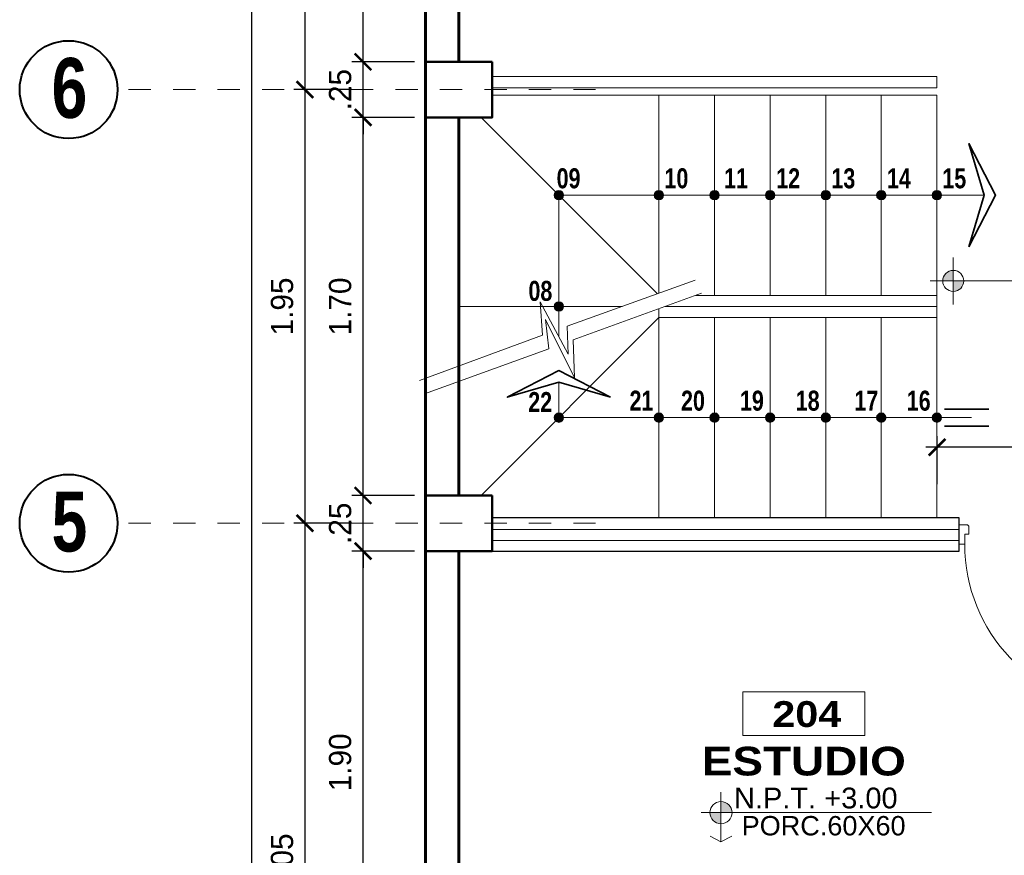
# Model space of a CAD drawing. Header units: metres. Extents: x -13 to 533, y -25 to 219.
# Tile 31 of 99: x 12.61 to 17.03, y 11.18 to 14.94. Entities that reach past the tile are written whole.
import ezdxf
from ezdxf.enums import TextEntityAlignment as Align

# ---------------------------------------------------------------- set-up
doc = ezdxf.new("R2010")
doc.units = ezdxf.units.M
for name, pattern in [('ACAD_ISO03W100', [30, 12, -18]), ('DASHDOT', [1, 0.5, -0.25, 0, -0.25]), ('DASHED2', [0.375, 0.25, -0.125])]:
    doc.linetypes.add(name, pattern=pattern)
for name, color, linetype, lineweight in [('COLUMNAS', 5, 'Continuous', 80), ('COTAS', 4, 'Continuous', 13), ('EJES', 251, 'Continuous', 20), ('NPT', 255, 'Continuous', 13), ('Pluma 0.2', 252, 'Continuous', 20), ('PLUMA 0.3', 251, 'Continuous', 30), ('PLUMA 0.8', 1, 'Continuous', 60), ('Proyecciones', 252, 'DASHED2', 13), ('TEXTO', 14, 'Continuous', 40), ('Textos', 7, 'Continuous', 0), ('VANOS', 254, 'Continuous', 20)]:
    doc.layers.add(name, color=color, linetype=linetype, lineweight=lineweight)
doc.layers.add('PLUMA 0.05', color=7, linetype='Continuous', lineweight=5, true_color=0x9c9c9c)
doc.styles.add('ARIAL BLACK', font='txt', dxfattribs={"height": 0.1})
doc.styles.add('joe1', font='impact.ttf')
doc.styles.add('STYLE1', font='arial.ttf', dxfattribs={"height": 0.3})
doc.styles.add('TEXTOCENT', font='GOTHIC.TTF')
doc.dimstyles.new('PLANTA50', dxfattribs={"dimscale": 0.5, "dimtxt": 0.2, "dimasz": 0.15, "dimexe": 0.1, "dimexo": 0.1, "dimgap": 0.1, "dimtad": 2, "dimzin": 7, "dimdsep": 46, "dimtxsty": 'TEXTOCENT', "dimblk": 'ARCHTICK', "dimcen": 0.2, "dimdle": 0.1, "dimclrd": 8, "dimclre": 8, "dimclrt": 256, "dimaunit": 1, "dimadec": 0, "dimazin": 0, "dimtfac": 1, "dimtix": 1, "dimtmove": 2, "dimatfit": 3, "dimldrblk": 'ARCHTICK', "dimfxl": 1, "dimtolj": 1, "dimtzin": 0, "dimarcsym": 0})

# ---------------------------------------------------------------- blocks, each defined once
blk = doc.blocks.new('A$C09B35947')
at = {"layer": 'COTAS'}
for p, q in [((0.2322, 1.6195), (0.1676, 1.0271)), ((0.2949, 1.6126), (0.2348, 1.0258)), ((0.1676, 1.0271), (0.2932, 0.9835)), ((0.2348, 1.0258), (0.3741, 0.9692)), ((0.2932, 0.9835), (0, 0.9817)), ((0, 0.9817), (0.155, 0.9114)), ((0.3741, 0.9692), (0.1078, 0.9596)), ((0.1078, 0.9596), (0.2221, 0.9086)), ((0.155, 0.9114), (0.089, 0.3011)), ((0.2221, 0.9086), (0.155, 0.3011))]:
    blk.add_line(p, q, dxfattribs=at)
blk = doc.blocks.new('A$C387263C3')
at = {"layer": 'PLUMA 0.05', "lineweight": 9}
blk.add_arc((0.0378, 0.108), 0.9309, 0, 86.6744, dxfattribs=at)
at = {"layer": 'Pluma 0.2', "lineweight": 9}
for p, q in [((0.0005, 0.997), (0.0005, 1.0044)), ((0.0005, 1.0044), (0.0035, 1.0044)), ((0.0005, 0.997), (0.0005, 1.0044)), ((0.0005, 1.0044), (0.0035, 1.0044)), ((0.0035, 0.997), (0.0005, 0.997)), ((0.0035, 0.997), (0.0005, 0.997)), ((0.0035, 0.9893), (0.0035, 1.0121)), ((0.0035, 0.9893), (0.0035, 1.0121)), ((0.0035, 1.0044), (0.0035, 0.997)), ((0.0035, 1.0044), (0.0035, 0.997)), ((0.0216, 1.018), (0.0123, 1.0203)), ((0.0216, 1.018), (0.0123, 1.0203)), ((0.0216, 0.9835), (0.0216, 1.018)), ((0.0216, 0.9835), (0.0216, 1.018)), ((0.0216, 1.0109), (0.0277, 1.0109)), ((0.0216, 1.0109), (0.0277, 1.0109)), ((0.0277, 0.9906), (0.0277, 1.0109)), ((0.0277, 0.9906), (0.0277, 1.0109)), ((0.0334, 1.027), (0.0378, 1.027)), ((0.0334, 1.027), (0.0378, 1.027)), ((0.0918, 1.0373), (0.0378, 1.0373)), ((0.0378, 1.0373), (0.0918, 1.0373)), ((0.0378, 0.9705), (0.0378, 1.0373)), ((0.0918, 1.0373), (0.0378, 1.0373)), ((0.0378, 1.0373), (0.0918, 1.0373)), ((0.0378, 0.9705), (0.0378, 1.0373)), ((0.0918, 0.9362), (0.0918, 1.0373)), ((0.0918, 0.9362), (0.0918, 1.0373)), ((0.0962, 1.027), (0.0918, 1.027)), ((0.0962, 1.027), (0.0918, 1.027)), ((0.108, 1.0109), (0.1019, 1.0109)), ((0.1019, 0.9906), (0.1019, 1.0109)), ((0.108, 1.0109), (0.1019, 1.0109)), ((0.1019, 0.9906), (0.1019, 1.0109)), ((0.108, 1.018), (0.1192, 1.0203)), ((0.108, 1.018), (0.1192, 1.0203)), ((0.108, 0.9835), (0.108, 1.018)), ((0.108, 0.9835), (0.108, 1.018)), ((0.128, 0.9893), (0.128, 1.0121)), ((0.128, 0.9893), (0.128, 1.0121)), ((0.0216, 0.9835), (0.0123, 0.9812)), ((0.0216, 0.9835), (0.0123, 0.9812)), ((0.0216, 0.9906), (0.0277, 0.9906)), ((0.0216, 0.9906), (0.0277, 0.9906)), ((0.0334, 0.9744), (0.0378, 0.9744)), ((0.0334, 0.9744), (0.0378, 0.9744)), ((0.0706, 0.9705), (0.0378, 0.9705)), ((0.0706, 0.9705), (0.0378, 0.9705)), ((0.0447, 0.9683), (0.0378, 0.9683)), ((0.0447, 0.9683), (0.0378, 0.9683)), ((0.0447, 0.9614), (0.0447, 0.9683)), ((0.0447, 0.9614), (0.0447, 0.9683)), ((0.0468, 0.9683), (0.0684, 0.9683)), ((0.0684, 0.9683), (0.0468, 0.9683)), ((0.0468, 0.5394), (0.0468, 0.9683)), ((0.0468, 0.514), (0.0468, 0.9683)), ((0.0468, 0.9683), (0.0684, 0.9683)), ((0.0684, 0.9683), (0.0468, 0.9683)), ((0.0468, 0.5394), (0.0468, 0.9683)), ((0.0468, 0.514), (0.0468, 0.9683)), ((0.0684, 0.9293), (0.0684, 0.9683)), ((0.0684, 0.9293), (0.0684, 0.9683)), ((0.0706, 0.9293), (0.0706, 0.9705)), ((0.0706, 0.9293), (0.0706, 0.9705)), ((0.0962, 0.9744), (0.0918, 0.9744)), ((0.0962, 0.9744), (0.0918, 0.9744)), ((0.108, 0.9906), (0.1019, 0.9906)), ((0.108, 0.9906), (0.1019, 0.9906)), ((0.108, 0.9835), (0.1192, 0.9812)), ((0.108, 0.9835), (0.1192, 0.9812)), ((0.0684, 0.9293), (0.0676, 0.9285)), ((0.0684, 0.9293), (0.0676, 0.9285)), ((0.0684, 0.9276), (0.0676, 0.9285)), ((0.0684, 0.9276), (0.0676, 0.9285)), ((0.0684, 0.5394), (0.0684, 0.9276)), ((0.0684, 0.514), (0.0684, 0.9276)), ((0.0684, 0.5394), (0.0684, 0.9276)), ((0.0684, 0.514), (0.0684, 0.9276)), ((0.0849, 0.9293), (0.0706, 0.9293)), ((0.0849, 0.9293), (0.0706, 0.9293)), ((0.0754, 0.2225), (0.0754, 0.9293)), ((0.0754, 0.2225), (0.0754, 0.9293)), ((0.0818, 0.2225), (0.0818, 0.9293)), ((0.0818, 0.2225), (0.0818, 0.9293)), ((0.0849, 0.9293), (0.0918, 0.9362)), ((0.0849, 0.9293), (0.0918, 0.9362)), ((0.0882, 0.2193), (0.0882, 0.9325)), ((0.0882, 0.2193), (0.0882, 0.9325)), ((0.09, 0.2174), (0.09, 0.9344)), ((0.09, 0.2174), (0.09, 0.9344)), ((0.0918, 0.2156), (0.0918, 0.9362)), ((0.0918, 0.2156), (0.0918, 0.9362)), ((0.0468, 0.5394), (0.0468, 0.1835)), ((0.0468, 0.5394), (0.0468, 0.1835)), ((0.0468, 0.514), (0.0468, 0.1835)), ((0.0468, 0.514), (0.0468, 0.1835)), ((0.0684, 0.5394), (0.0684, 0.2242)), ((0.0684, 0.5394), (0.0684, 0.2242)), ((0.0684, 0.514), (0.0684, 0.2242)), ((0.0684, 0.514), (0.0684, 0.2242)), ((0.0684, 0.2242), (0.0676, 0.2233)), ((0.0684, 0.2242), (0.0676, 0.2233)), ((0.0684, 0.2225), (0.0676, 0.2233)), ((0.0684, 0.2225), (0.0676, 0.2233)), ((0.0684, 0.2225), (0.0684, 0.1835)), ((0.0684, 0.2225), (0.0684, 0.1835)), ((0.0706, 0.2225), (0.0706, 0.1813)), ((0.0849, 0.2225), (0.0706, 0.2225)), ((0.0706, 0.2225), (0.0706, 0.1813)), ((0.0849, 0.2225), (0.0706, 0.2225)), ((0.0849, 0.2225), (0.0918, 0.2156)), ((0.0849, 0.2225), (0.0918, 0.2156)), ((0.0447, 0.1835), (0.0378, 0.1835)), ((0.0447, 0.1835), (0.0378, 0.1835)), ((0.0378, 0.1813), (0.0378, 0.1145)), ((0.0706, 0.1813), (0.0378, 0.1813)), ((0.0378, 0.1813), (0.0378, 0.1145)), ((0.0706, 0.1813), (0.0378, 0.1813)), ((0.0447, 0.1904), (0.0447, 0.1835)), ((0.0447, 0.1904), (0.0447, 0.1835)), ((0.0468, 0.1835), (0.0684, 0.1835)), ((0.0684, 0.1835), (0.0468, 0.1835)), ((0.0468, 0.1835), (0.0684, 0.1835)), ((0.0684, 0.1835), (0.0468, 0.1835)), ((0.0918, 0.2156), (0.0918, 0.1145)), ((0.0918, 0.2156), (0.0918, 0.1145)), ((0.0918, 0.1145), (0.0378, 0.1145)), ((0.0378, 0.1145), (0.0918, 0.1145)), ((0.0918, 0.1145), (0.0378, 0.1145)), ((0.0378, 0.1145), (0.0918, 0.1145)), ((0.0378, 0.1102), (0.0378, 0.1123)), ((0.0918, 0.1123), (0.0378, 0.1123)), ((0.0378, 0.1102), (0.0378, 0.1123)), ((0.0918, 0.1123), (0.0378, 0.1123)), ((0.0918, 0.1123), (0.0918, 0.1102)), ((0.0918, 0.1123), (0.0918, 0.1102)), ((0, 0), (0, 0.108)), ((0, 0.108), (0.0313, 0.108)), ((0, 0), (0, 0.108)), ((0, 0.108), (0.0313, 0.108)), ((0.0313, 0.0518), (0.0313, 0.108)), ((0.0313, 0.0518), (0.0313, 0.108)), ((0.0335, 0.054), (0.0335, 0.108)), ((0.0335, 0.108), (0.0356, 0.108)), ((0.0335, 0.054), (0.0335, 0.108)), ((0.0335, 0.108), (0.0356, 0.108)), ((0.0356, 0.054), (0.0356, 0.108)), ((0.0356, 0.054), (0.0356, 0.108)), ((0.0378, 0.1102), (0.0918, 0.1102)), ((0.0378, 0.1102), (0.0918, 0.1102)), ((0.9687, 0.0518), (0.9687, 0.108)), ((1, 0.108), (0.9687, 0.108)), ((0.9687, 0.0518), (0.9687, 0.108)), ((1, 0.108), (0.9687, 0.108)), ((1, 0), (1, 0.108)), ((1, 0), (1, 0.108)), ((0, 0), (0.0471, 0)), ((0, 0), (0.0471, 0)), ((0.0313, 0.0518), (0.054, 0.0518)), ((0.0313, 0.0518), (0.054, 0.0518)), ((0.0356, 0.054), (0.0335, 0.054)), ((0.0356, 0.054), (0.0335, 0.054)), ((0.0471, 0), (0.054, 0.0069)), ((0.0471, 0), (0.054, 0.0069)), ((0.054, 0.0069), (0.054, 0.0518)), ((0.054, 0.0069), (0.054, 0.0518)), ((0.9687, 0.0518), (0.946, 0.0518)), ((0.946, 0.0069), (0.946, 0.0518)), ((0.9687, 0.0518), (0.946, 0.0518)), ((0.946, 0.0069), (0.946, 0.0518)), ((0.9529, 0), (0.946, 0.0069)), ((0.9529, 0), (0.946, 0.0069)), ((1, 0), (0.9529, 0)), ((1, 0), (0.9529, 0))]:
    blk.add_line(p, q, dxfattribs=at)
for centre, major_axis, ratio, start_param, end_param in [((0.0116, 1.0121), (0.00575, 0.00575), 1, 0.703792, 2.356194), ((0.0116, 1.0121), (0.00575, 0.00575), 1, 0.703792, 2.356194), ((0.0078, 1.0271), (0.0182, 0.0182), 1, -1.468973, -0.787147), ((0.0078, 1.0271), (0.0182, 0.0182), 1, -1.468973, -0.787147), ((0.1218, 1.0271), (0.0182, -0.0182), 1, 3.92874, 4.610566), ((0.1218, 1.0271), (0.0182, -0.0182), 1, 3.92874, 4.610566), ((0.1198, 1.0121), (0.00575, 0.00575), 1, -0.785398, 0.867005), ((0.1198, 1.0121), (0.00575, 0.00575), 1, -0.785398, 0.867005), ((0.0116, 0.9893), (0.00575, -0.00575), 1, 3.926991, 5.579394), ((0.0116, 0.9893), (0.00575, -0.00575), 1, 3.926991, 5.579394), ((0.0078, 0.9744), (0.0182, -0.0182), 1, 0.787147, 1.468973), ((0.0078, 0.9744), (0.0182, -0.0182), 1, 0.787147, 1.468973), ((0.0447, 0.9683), (0.00485, -0.00485), 1, 3.926991, 5.497787), ((0.0447, 0.9683), (0.00485, -0.00485), 1, 3.926991, 5.497787), ((0.1218, 0.9744), (0.0182, 0.0182), 1, 1.672619, 2.354445), ((0.1218, 0.9744), (0.0182, 0.0182), 1, 1.672619, 2.354445), ((0.1198, 0.9893), (0.00575, -0.00575), 1, 5.41618, 7.068584), ((0.1198, 0.9893), (0.00575, -0.00575), 1, 5.41618, 7.068584), ((0.0447, 0.1835), (0.00485, 0.00485), 1, 0.785398, 2.356194), ((0.0447, 0.1835), (0.00485, 0.00485), 1, 0.785398, 2.356194), ((0.0356, 0.1102), (0.00153, 0.00153), 0.999998, 2.531896, 8.815081), ((0.0356, 0.1102), (0.00153, 0.00153), 0.999998, 2.531896, 8.815081)]:
    blk.add_ellipse(centre, major_axis=major_axis, ratio=ratio, start_param=start_param, end_param=end_param, dxfattribs=at)
blk = doc.blocks.new('_ARCHTICK')
at = {"color": 0, "linetype": 'ByBlock', "const_width": 0.15}
blk.add_lwpolyline([(-0.5, -0.5), (0.5, 0.5)], dxfattribs=at)
blk = doc.blocks.new('*D223')
at = {"layer": 'COTAS', "color": 8, "lineweight": -2, "transparency": 16777216}
for p, q in [((13.6482, 20.05), (13.6482, -0.05)), ((14.38, 20), (13.5982, 20)), ((14.33, 0), (13.5982, 0))]:
    blk.add_line(p, q, dxfattribs=at)
at = {"layer": 'Defpoints', "color": 0, "lineweight": 5, "transparency": 16777216}
for p in [(14.43, 20), (13.6482, 0), (14.38, 0)]:
    blk.add_point(p, dxfattribs=at)
at = {"layer": 'COTAS', "color": 8, "lineweight": -2, "transparency": 16777216, "xscale": 0.075, "yscale": 0.075, "zscale": 0.075}
for p, rotation in [((13.6482, 20), 90), ((13.6482, 0), 270)]:
    blk.add_blockref('_ARCHTICK', p, dxfattribs=dict(at, rotation=rotation))
at = {"layer": 'COTAS', "transparency": 16777216, "insert": (13.5456, 10), "char_height": 0.1, "attachment_point": 5, "rotation": 90, "style": 'TEXTOCENT'}
blk.add_mtext('\\A1;20.00', dxfattribs=at)
blk = doc.blocks.new('A$C7ABB6997')
at = {"layer": 'EJES', "color": 250, "linetype": 'DASHDOT', "ltscale": 0.01}
blk.add_line((0.22, 0.6), (0.22, 2.75), dxfattribs=at)
at = {"layer": 'EJES', "color": 250, "lineweight": 40}
blk.add_circle((0.22, 2.97), 0.22, dxfattribs=at)
blk = doc.blocks.new('*D231')
at = {"layer": 'COTAS', "color": 8, "lineweight": -2, "transparency": 16777216}
for p, q in [((14.1492, 10.6), (14.1492, 12.6)), ((14.38, 12.55), (14.0992, 12.55)), ((14.38, 10.65), (14.0992, 10.65))]:
    blk.add_line(p, q, dxfattribs=at)
at = {"layer": 'Defpoints', "color": 0, "lineweight": 5, "transparency": 16777216}
for p in [(14.1492, 12.55), (14.43, 12.55), (14.43, 10.65)]:
    blk.add_point(p, dxfattribs=at)
at = {"layer": 'COTAS', "color": 8, "lineweight": -2, "transparency": 16777216, "xscale": 0.075, "yscale": 0.075, "zscale": 0.075}
for p, rotation in [((14.1492, 12.55), 90), ((14.1492, 10.65), 270)]:
    blk.add_blockref('_ARCHTICK', p, dxfattribs=dict(at, rotation=rotation))
at = {"layer": 'COTAS', "transparency": 16777216, "insert": (14.0467, 11.6), "char_height": 0.1, "attachment_point": 5, "rotation": 90, "style": 'TEXTOCENT'}
blk.add_mtext('\\A1;1.90', dxfattribs=at)
blk = doc.blocks.new('*D232')
at = {"layer": 'COTAS', "color": 8, "lineweight": -2, "transparency": 16777216}
for p, q in [((14.1492, 12.8), (14.1492, 12.875)), ((14.38, 12.8), (14.0992, 12.8)), ((14.1492, 12.55), (14.1492, 12.8)), ((14.38, 12.55), (14.0992, 12.55)), ((14.1492, 12.55), (14.1492, 12.475))]:
    blk.add_line(p, q, dxfattribs=at)
at = {"layer": 'Defpoints', "color": 0, "lineweight": 5, "transparency": 16777216}
for p in [(14.1492, 12.8), (14.43, 12.8), (14.43, 12.55)]:
    blk.add_point(p, dxfattribs=at)
at = {"layer": 'COTAS', "color": 8, "lineweight": -2, "transparency": 16777216, "xscale": 0.075, "yscale": 0.075, "zscale": 0.075}
for p, rotation in [((14.1492, 12.8), 270), ((14.1492, 12.55), 90)]:
    blk.add_blockref('_ARCHTICK', p, dxfattribs=dict(at, rotation=rotation))
at = {"layer": 'COTAS', "transparency": 16777216, "insert": (14.0467, 12.675), "char_height": 0.1, "attachment_point": 5, "rotation": 90, "style": 'TEXTOCENT'}
blk.add_mtext('\\A1;.25', dxfattribs=at)
blk = doc.blocks.new('*D233')
at = {"layer": 'COTAS', "color": 8, "lineweight": -2, "transparency": 16777216}
for p, q in [((14.1492, 12.75), (14.1492, 14.55)), ((14.38, 14.5), (14.0992, 14.5)), ((14.38, 12.8), (14.0992, 12.8))]:
    blk.add_line(p, q, dxfattribs=at)
at = {"layer": 'Defpoints', "color": 0, "lineweight": 5, "transparency": 16777216}
for p in [(14.1492, 14.5), (14.43, 14.5), (14.43, 12.8)]:
    blk.add_point(p, dxfattribs=at)
at = {"layer": 'COTAS', "color": 8, "lineweight": -2, "transparency": 16777216, "xscale": 0.075, "yscale": 0.075, "zscale": 0.075}
for p, rotation in [((14.1492, 14.5), 90), ((14.1492, 12.8), 270)]:
    blk.add_blockref('_ARCHTICK', p, dxfattribs=dict(at, rotation=rotation))
at = {"layer": 'COTAS', "transparency": 16777216, "insert": (14.0467, 13.65), "char_height": 0.1, "attachment_point": 5, "rotation": 90, "style": 'TEXTOCENT'}
blk.add_mtext('\\A1;1.70', dxfattribs=at)
blk = doc.blocks.new('*D234')
at = {"layer": 'COTAS', "color": 8, "lineweight": -2, "transparency": 16777216}
for p, q in [((14.1492, 14.75), (14.1492, 14.825)), ((14.38, 14.75), (14.0992, 14.75)), ((14.1492, 14.5), (14.1492, 14.75)), ((14.38, 14.5), (14.0992, 14.5)), ((14.1492, 14.5), (14.1492, 14.425))]:
    blk.add_line(p, q, dxfattribs=at)
at = {"layer": 'Defpoints', "color": 0, "lineweight": 5, "transparency": 16777216}
for p in [(14.1492, 14.75), (14.43, 14.75), (14.43, 14.5)]:
    blk.add_point(p, dxfattribs=at)
at = {"layer": 'COTAS', "color": 8, "lineweight": -2, "transparency": 16777216, "xscale": 0.075, "yscale": 0.075, "zscale": 0.075}
for p, rotation in [((14.1492, 14.75), 270), ((14.1492, 14.5), 90)]:
    blk.add_blockref('_ARCHTICK', p, dxfattribs=dict(at, rotation=rotation))
at = {"layer": 'COTAS', "transparency": 16777216, "insert": (14.0467, 14.625), "char_height": 0.1, "attachment_point": 5, "rotation": 90, "style": 'TEXTOCENT'}
blk.add_mtext('\\A1;.25', dxfattribs=at)
blk = doc.blocks.new('*D235')
at = {"layer": 'COTAS', "color": 8, "lineweight": -2, "transparency": 16777216}
for p, q in [((14.1492, 14.7), (14.1492, 16.85)), ((14.38, 16.8), (14.0992, 16.8)), ((14.38, 14.75), (14.0992, 14.75))]:
    blk.add_line(p, q, dxfattribs=at)
at = {"layer": 'Defpoints', "color": 0, "lineweight": 5, "transparency": 16777216}
for p in [(14.1492, 16.8), (14.43, 16.8), (14.43, 14.75)]:
    blk.add_point(p, dxfattribs=at)
at = {"layer": 'COTAS', "color": 8, "lineweight": -2, "transparency": 16777216, "xscale": 0.075, "yscale": 0.075, "zscale": 0.075}
for p, rotation in [((14.1492, 16.8), 90), ((14.1492, 14.75), 270)]:
    blk.add_blockref('_ARCHTICK', p, dxfattribs=dict(at, rotation=rotation))
at = {"layer": 'COTAS', "transparency": 16777216, "insert": (14.0467, 15.775), "char_height": 0.1, "attachment_point": 5, "rotation": 90, "style": 'TEXTOCENT'}
blk.add_mtext('\\A1;2.05', dxfattribs=at)
blk = doc.blocks.new('*D239')
at = {"layer": 'COTAS', "color": 8, "lineweight": -2, "transparency": 16777216}
for p, q in [((13.8879, 12.725), (13.8879, 9.575)), ((14.0992, 12.675), (13.8379, 12.675)), ((14.0992, 9.625), (13.8379, 9.625))]:
    blk.add_line(p, q, dxfattribs=at)
at = {"layer": 'Defpoints', "color": 0, "lineweight": 5, "transparency": 16777216}
for p in [(14.1492, 12.675), (13.8879, 9.625), (14.1492, 9.625)]:
    blk.add_point(p, dxfattribs=at)
at = {"layer": 'COTAS', "color": 8, "lineweight": -2, "transparency": 16777216, "xscale": 0.075, "yscale": 0.075, "zscale": 0.075}
for p, rotation in [((13.8879, 12.675), 90), ((13.8879, 9.625), 270)]:
    blk.add_blockref('_ARCHTICK', p, dxfattribs=dict(at, rotation=rotation))
at = {"layer": 'COTAS', "transparency": 16777216, "insert": (13.7854, 11.15), "char_height": 0.1, "attachment_point": 5, "rotation": 90, "style": 'TEXTOCENT'}
blk.add_mtext('\\A1;3.05', dxfattribs=at)
blk = doc.blocks.new('*D240')
at = {"layer": 'COTAS', "color": 8, "lineweight": -2, "transparency": 16777216}
for p, q in [((13.8879, 14.675), (13.8879, 12.625)), ((14.0992, 14.625), (13.8379, 14.625)), ((14.0992, 12.675), (13.8379, 12.675))]:
    blk.add_line(p, q, dxfattribs=at)
at = {"layer": 'Defpoints', "color": 0, "lineweight": 5, "transparency": 16777216}
for p in [(14.1492, 14.625), (13.8879, 12.675), (14.1492, 12.675)]:
    blk.add_point(p, dxfattribs=at)
at = {"layer": 'COTAS', "color": 8, "lineweight": -2, "transparency": 16777216, "xscale": 0.075, "yscale": 0.075, "zscale": 0.075}
for p, rotation in [((13.8879, 14.625), 90), ((13.8879, 12.675), 270)]:
    blk.add_blockref('_ARCHTICK', p, dxfattribs=dict(at, rotation=rotation))
at = {"layer": 'COTAS', "transparency": 16777216, "insert": (13.7854, 13.65), "char_height": 0.1, "attachment_point": 5, "rotation": 90, "style": 'TEXTOCENT'}
blk.add_mtext('\\A1;1.95', dxfattribs=at)
blk = doc.blocks.new('*D241')
at = {"layer": 'COTAS', "color": 8, "lineweight": -2, "transparency": 16777216}
for p, q in [((13.8879, 17.375), (13.8879, 14.575)), ((14.0992, 17.325), (13.8379, 17.325)), ((14.0992, 14.625), (13.8379, 14.625))]:
    blk.add_line(p, q, dxfattribs=at)
at = {"layer": 'Defpoints', "color": 0, "lineweight": 5, "transparency": 16777216}
for p in [(14.1492, 17.325), (13.8879, 14.625), (14.1492, 14.625)]:
    blk.add_point(p, dxfattribs=at)
at = {"layer": 'COTAS', "color": 8, "lineweight": -2, "transparency": 16777216, "xscale": 0.075, "yscale": 0.075, "zscale": 0.075}
for p, rotation in [((13.8879, 17.325), 90), ((13.8879, 14.625), 270)]:
    blk.add_blockref('_ARCHTICK', p, dxfattribs=dict(at, rotation=rotation))
at = {"layer": 'COTAS', "transparency": 16777216, "insert": (13.7854, 15.975), "char_height": 0.1, "attachment_point": 5, "rotation": 90, "style": 'TEXTOCENT'}
blk.add_mtext('\\A1;2.70', dxfattribs=at)
blk = doc.blocks.new('*D274')
at = {"layer": 'COTAS', "color": 8, "lineweight": -2, "transparency": 16777216}
for p, q in [((16.7306, 12.8502), (16.7306, 13.0668)), ((17.6306, 12.85), (17.6306, 13.0668)), ((17.6806, 13.0168), (16.6806, 13.0168))]:
    blk.add_line(p, q, dxfattribs=at)
at = {"layer": 'Defpoints', "color": 0, "lineweight": 5, "transparency": 16777216}
for p in [(16.7306, 13.0168), (16.7306, 12.8002), (17.6306, 12.8)]:
    blk.add_point(p, dxfattribs=at)
at = {"layer": 'COTAS', "color": 8, "lineweight": -2, "transparency": 16777216, "xscale": 0.075, "yscale": 0.075, "zscale": 0.075, "rotation": 180}
blk.add_blockref('_ARCHTICK', (16.7306, 13.0168), dxfattribs=at)
at = {"layer": 'COTAS', "color": 8, "lineweight": -2, "transparency": 16777216, "xscale": 0.075, "yscale": 0.075, "zscale": 0.075}
blk.add_blockref('_ARCHTICK', (17.6306, 13.0168), dxfattribs=at)
at = {"layer": 'COTAS', "transparency": 16777216, "insert": (17.1806, 13.1193), "char_height": 0.1, "attachment_point": 5, "style": 'TEXTOCENT'}
blk.add_mtext('\\A1;.90', dxfattribs=at)
blk = doc.blocks.new('rtyjety')
at = {"layer": 'NPT', "lineweight": 20, "extrusion": (-1.47885e-11, -2.65303e-07, 1)}
h = blk.add_hatch(color=256, dxfattribs=at)
h.paths.add_polyline_path([(-24.4202, -23.5312), (-24.4202, -23.6249), (-24.3264, -23.6249, 0.414214)])
h.paths.add_polyline_path([(-24.4202, -23.6249), (-24.5139, -23.6249, 0.414214), (-24.4202, -23.7187)])
at = {"layer": 'NPT', "lineweight": 20, "extrusion": (-1.2658e-11, -2.65304e-07, 1)}
for p, q in [((-24.4202, -23.4537, 0), (-24.4202, -23.8712, 0)), ((-24.5882, -23.6249, 0), (-22.6454, -23.6249, 0)), ((-24.4202, -23.8712, 0), (-24.5106, -23.8231, 0)), ((-24.4202, -23.8712, 0), (-24.3297, -23.8231, 0))]:
    blk.add_line(p, q, dxfattribs=at)
blk.add_circle((-24.4202, -23.6249, 0), 0.0938, dxfattribs=at)
blk = doc.blocks.new('NOMBRES AMBIENTES DIFER 1')
at = {"layer": 'Textos', "color": 8}
blk.add_lwpolyline([(0.243, 1.342), (1.6, 1.342), (1.6, 0.858), (0.243, 0.858)], close=True, dxfattribs=at)
at = {"layer": 'NPT', "extrusion": (1.2658e-11, 2.65304e-07, 1), "xscale": 1.318472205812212, "yscale": 1.318472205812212, "zscale": 1.318472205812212, "rotation": 359.9999999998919}
blk.add_blockref('rtyjety', (32.197, 31.148, 0), dxfattribs=at)
at = {"layer": 'Textos', "color": 30, "style": 'STYLE1'}
blk.add_text('N.P.T.', height=0.2307, rotation=360, dxfattribs=at).set_placement((0.145, 0.046))
at = {"layer": 'Textos', "color": 8, "style": 'ARIAL BLACK'}
blk.add_attdef('B-300', text='', height=0.287, rotation=360, dxfattribs=at).set_placement((0.954, 0.951), align=Align.CENTER)
at = {"layer": 'Textos', "style": 'ARIAL BLACK'}
blk.add_attdef('NOMBRE', text='', height=0.319, rotation=360, dxfattribs=at).set_placement((1.012, 0.413), align=Align.CENTER)
at = {"layer": 'Textos', "color": 30, "style": 'STYLE1'}
blk.add_attdef('0.00', (1.149, 0.046), '', height=0.231, rotation=360, dxfattribs=at)
at = {"layer": 'Textos', "color": 35, "style": 'STYLE1'}
for tag, p in [('PISO:', (0.186, -0.468)), ('SERIE', (0.161, -0.763)), ('COLOR', (0.119, -1.093))]:
    blk.add_attdef(tag, p, '', height=0.215, rotation=360, dxfattribs=at)
blk = doc.blocks.new('nivel')
at = {"layer": 'NPT', "ltscale": 2}
h = blk.add_hatch(color=256, dxfattribs=at)
h.paths.add_polyline_path([(0, 0.0392, 0.413106), (-0.0394, 0), (0, 0)])
h.paths.add_polyline_path([(0.0394, -0.0001, 0.000946), (0.0394, 0), (0, 0), (0, -0.0395, 0.414214)])
for points in [[(0, 0.088), (0, -0.088)], [(-0.0872, 0), (0.6377, 0)]]:
    blk.add_lwpolyline(points, dxfattribs=at)
blk.add_circle((0, -0.0001), 0.0394, dxfattribs=at)

msp = doc.modelspace()

# ---------------------------------------------------------------- hatches: boundary and pattern name
at = {"layer": 'COTAS'}
h = msp.add_hatch(color=256, dxfattribs=at)
edge = h.paths.add_edge_path()
edge.add_arc((15.03, 14.15), 0.0211, 0, 360)
h = msp.add_hatch(color=256, dxfattribs=at)
edge = h.paths.add_edge_path()
edge.add_arc((15.48, 14.15), 0.0211, 0, 360)
h = msp.add_hatch(color=256, dxfattribs=at)
edge = h.paths.add_edge_path()
edge.add_arc((15.73, 14.15), 0.0211, 0, 360)
h = msp.add_hatch(color=256, dxfattribs=at)
edge = h.paths.add_edge_path()
edge.add_arc((15.98, 14.15), 0.0211, 0, 360)
h = msp.add_hatch(color=256, dxfattribs=at)
edge = h.paths.add_edge_path()
edge.add_arc((16.23, 14.15), 0.0211, 0, 360)
h = msp.add_hatch(color=256, dxfattribs=at)
edge = h.paths.add_edge_path()
edge.add_arc((16.48, 14.15), 0.0211, 0, 360)
h = msp.add_hatch(color=256, dxfattribs=at)
edge = h.paths.add_edge_path()
edge.add_arc((16.73, 14.15), 0.0211, 0, 360)
h = msp.add_hatch(color=256, dxfattribs=at)
edge = h.paths.add_edge_path()
edge.add_arc((15.03, 13.65), 0.0211, 0, 360)
h = msp.add_hatch(color=256, dxfattribs=at)
edge = h.paths.add_edge_path()
edge.add_arc((15.03, 13.15), 0.0211, 0, 360)
h = msp.add_hatch(color=256, dxfattribs=at)
edge = h.paths.add_edge_path()
edge.add_arc((15.48, 13.15), 0.0211, 0, 360)
h = msp.add_hatch(color=256, dxfattribs=at)
edge = h.paths.add_edge_path()
edge.add_arc((15.73, 13.15), 0.0211, 0, 360)
h = msp.add_hatch(color=256, dxfattribs=at)
edge = h.paths.add_edge_path()
edge.add_arc((15.98, 13.15), 0.0211, 0, 360)
h = msp.add_hatch(color=256, dxfattribs=at)
edge = h.paths.add_edge_path()
edge.add_arc((16.23, 13.15), 0.0211, 0, 360)
h = msp.add_hatch(color=256, dxfattribs=at)
edge = h.paths.add_edge_path()
edge.add_arc((16.48, 13.15), 0.0211, 0, 360)
h = msp.add_hatch(color=256, dxfattribs=at)
edge = h.paths.add_edge_path()
edge.add_arc((16.73, 13.15), 0.0211, 0, 360)

# ---------------------------------------------------------------- linework, layer by layer
at = {"layer": 'COLUMNAS', "linetype": 'Continuous', "lineweight": 50}
for points in [[(14.73, 14.75), (14.43, 14.75), (14.43, 14.5), (14.73, 14.5)], [(14.73, 12.8), (14.43, 12.8), (14.43, 12.55), (14.73, 12.55)]]:
    msp.add_lwpolyline(points, close=True, dxfattribs=at)
at = {"layer": 'COTAS', "lineweight": 35}
for p, q in [((16.7637, 13.1879), (16.9637, 13.1879)), ((16.7637, 13.1121), (16.9637, 13.1121))]:
    msp.add_line(p, q, dxfattribs=at)
for points in [[(16.874, 13.9176), (16.994, 14.15), (16.874, 14.3824), (16.9424, 14.15), (16.874, 13.9176)], [(15.2624, 13.2419), (15.03, 13.3619), (14.7976, 13.2419), (15.03, 13.3102), (15.2624, 13.2419)]]:
    msp.add_lwpolyline(points, dxfattribs=at)
at = {"layer": 'COTAS', "color": 251, "linetype": 'Continuous', "lineweight": 5}
for points in [[(16.9368, 14.15), (15.03, 14.15), (15.03, 13.5154)], [(15.03, 13.3101), (15.03, 13.15), (16.8853, 13.15)]]:
    msp.add_lwpolyline(points, dxfattribs=at)
at = {"layer": 'COTAS'}
for centre in [(15.03, 14.15), (15.48, 14.15), (15.73, 14.15), (15.98, 14.15), (16.23, 14.15), (16.48, 14.15), (16.73, 14.15), (15.03, 13.65), (15.03, 13.15), (15.48, 13.15), (15.73, 13.15), (15.98, 13.15), (16.23, 13.15), (16.48, 13.15), (16.73, 13.15)]:
    msp.add_circle(centre, 0.0211, dxfattribs=at)
at = {"layer": 'Pluma 0.2'}
for p, q in [((16.83, 12.6471), (14.73, 12.6471)), ((16.83, 12.5971), (14.73, 12.5971))]:
    msp.add_line(p, q, dxfattribs=at)
at = {"layer": 'Pluma 0.2', "color": 0}
for points in [[(14.73, 14.6835), (16.73, 14.6835), (16.73, 14.6335), (14.73, 14.6335)], [(16.73, 14.6), (14.73, 14.6)], [(15.48, 14.6), (15.48, 13.7098)], [(16.73, 14.6), (16.73, 13.7), (15.6463, 13.7)], [(15.73, 14.6), (15.73, 13.7)], [(15.98, 14.6), (15.98, 13.7)], [(16.23, 14.6), (16.23, 13.7)], [(16.48, 14.6), (16.48, 13.7)], [(16.73, 14.6), (16.73, 13.7)], [(15.4728, 13.7072), (14.68, 14.5)], [(16.73, 13.6), (16.73, 13.7)], [(15.314, 13.65), (14.58, 13.65)], [(15.48, 13.6), (15.48, 13.6396)], [(15.5086, 13.65), (16.73, 13.65)], [(15.48, 13.6), (14.68, 12.8)], [(15.48, 12.7), (15.48, 13.6)], [(16.73, 13.6), (15.48, 13.6)], [(15.73, 12.7), (15.73, 13.6)], [(15.98, 12.7), (15.98, 13.6)], [(16.23, 12.7), (16.23, 13.6)], [(16.48, 12.7), (16.48, 13.6)], [(16.73, 12.7), (16.73, 13.6)]]:
    msp.add_lwpolyline(points, dxfattribs=at)
at = {"layer": 'PLUMA 0.3'}
msp.add_lwpolyline([(14.73, 12.549), (16.68, 12.55), (16.68, 12.55), (16.83, 12.55), (16.83, 12.7), (14.73, 12.6991)], dxfattribs=at)
at = {"layer": 'PLUMA 0.8'}
for points in [[(17.6294, 20), (14.43, 20), (14.43, 0)], [(14.58, 16.8), (14.58, 14.75)], [(14.58, 14.5), (14.58, 12.8)], [(14.58, 12.55), (14.58, 10.65)]]:
    msp.add_lwpolyline(points, dxfattribs=at)

# ---------------------------------------------------------------- block references
at = {"layer": 'EJES', "ltscale": 0.5, "rotation": 90.00000000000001}
for p in [(15.7952, 14.405), (15.7952, 12.455)]:
    msp.add_blockref('A$C7ABB6997', p, dxfattribs=at)
at = {"layer": 'Pluma 0.2', "rotation": 116.1229013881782}
msp.add_blockref('A$C09B35947', (15.9814, 13.7619), dxfattribs=at)
at = {"layer": 'Proyecciones', "linetype": 'ACAD_ISO03W100', "ltscale": 0.005, "xscale": 1.199999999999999, "yscale": 1.199999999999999, "zscale": 1.199999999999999}
msp.add_blockref('nivel', (16.8036, 13.7651, 0), dxfattribs=at)
at = {"layer": 'TEXTO'}
ref = msp.add_blockref('NOMBRES AMBIENTES DIFER 1', (15.7589, 11.3742, 0), dxfattribs=dict(at, xscale=0.4044226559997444, yscale=0.4044226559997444, zscale=0.4044226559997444))
ref.add_attrib('B-300', '204', dxfattribs={"layer": 'Textos', "color": 8, "height": 0.1162, "rotation": 360, "style": 'ARIAL BLACK'}).set_placement((16.1448, 11.7589), align=Align.CENTER)
ref.add_attrib('NOMBRE', 'ESTUDIO', dxfattribs={"layer": 'Textos', "height": 0.12912, "rotation": 360, "style": 'ARIAL BLACK'}).set_placement((16.1314, 11.5409), align=Align.CENTER)
ref.add_attrib('0.00', '+3.00', (16.2235, 11.3929), dxfattribs={"layer": 'Textos', "color": 30, "height": 0.09331, "rotation": 360, "style": 'STYLE1'})
ref.add_attrib('PISO:', 'PORC.60X60', (15.8518, 11.2714), dxfattribs={"layer": 'Textos', "color": 35, "height": 0.08713, "rotation": 360, "style": 'STYLE1'})
at = {"layer": 'VANOS', "xscale": 0.8000000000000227, "yscale": 0.8000000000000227, "zscale": 0.8000000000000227, "rotation": 180}
msp.add_blockref('A$C387263C3', (17.63, 12.6682), dxfattribs=at)

# ---------------------------------------------------------------- texts
at = {"layer": 'COTAS', "style": 'joe1'}
for s, p in [('09', (15.0198, 14.1814)), ('10', (15.5048, 14.1814)), ('11', (15.7731, 14.1814)), ('12', (16.0074, 14.1814)), ('13', (16.2555, 14.1814)), ('14', (16.5056, 14.1814)), ('15', (16.7544, 14.1814)), ('08', (14.8932, 13.6751)), ('22', (14.8922, 13.1751)), ('21', (15.3476, 13.1814)), ('20', (15.5793, 13.1814)), ('19', (15.8444, 13.1814)), ('18', (16.0952, 13.1814)), ('17', (16.3588, 13.1814)), ('16', (16.5944, 13.1814))]:
    msp.add_text(s, height=0.09, dxfattribs=at).set_placement(p)
at = {"layer": 'EJES', "style": 'joe1'}
for s, p in [('6', (12.7486, 14.498)), ('5', (12.7486, 12.548))]:
    msp.add_text(s, height=0.2695, rotation=359.9993, dxfattribs=at).set_placement(p)

# ---------------------------------------------------------------- dimensions: what is measured, and where the dimension line sits
at = {"layer": 'COTAS'}
for base, p1, p2, angle, picture, middle in [((13.6482, 0), (14.43, 20), (14.38, 0), 90, '*D223', (13.5456, 10)), ((13.8879, 14.625), (14.1492, 17.325), (14.1492, 14.625), 90, '*D241', (13.7854, 15.975)), ((14.1492, 16.8), (14.43, 14.75), (14.43, 16.8), 90, '*D235', (14.0467, 15.775)), ((14.1492, 14.75), (14.43, 14.5), (14.43, 14.75), 90, '*D234', (14.0467, 14.625)), ((13.8879, 12.675), (14.1492, 14.625), (14.1492, 12.675), 90, '*D240', (13.7854, 13.65)), ((14.1492, 14.5), (14.43, 12.8), (14.43, 14.5), 90, '*D233', (14.0467, 13.65)), ((16.7306, 13.0168), (17.6306, 12.8), (16.7306, 12.8002), 180, '*D274', (17.1806, 13.1193)), ((14.1492, 12.8), (14.43, 12.55), (14.43, 12.8), 90, '*D232', (14.0467, 12.675)), ((13.8879, 9.625), (14.1492, 12.675), (14.1492, 9.625), 90, '*D239', (13.7854, 11.15)), ((14.1492, 12.55), (14.43, 10.65), (14.43, 12.55), 90, '*D231', (14.0467, 11.6))]:
    dim = msp.add_linear_dim(base=base, p1=p1, p2=p2, angle=angle, dimstyle='PLANTA50', dxfattribs=at)
    dim.commit()
    dim.dimension.update_dxf_attribs({"geometry": picture, "text_midpoint": middle})

doc.saveas('drawing.dxf')
